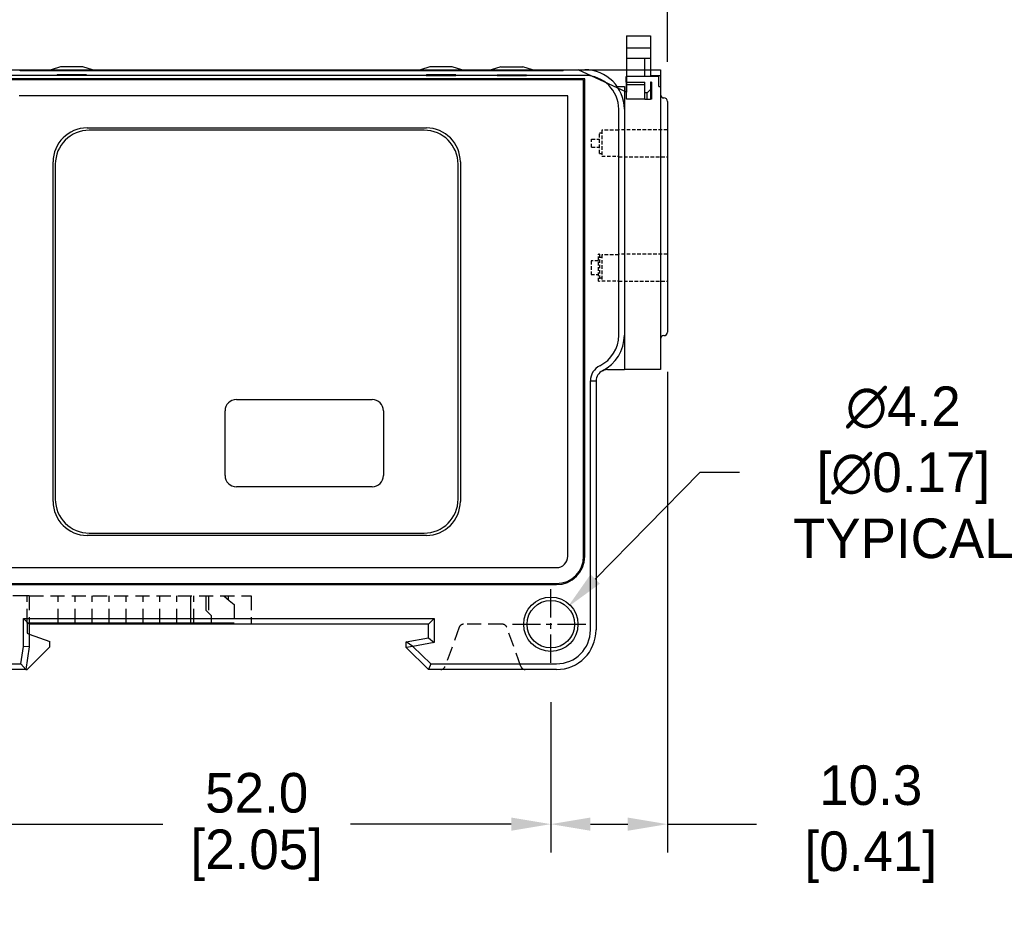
# Model space of a CAD drawing. Header units: inches. Extents: x 0 to 432, y 0 to 279.
# Tile 4 of 6: x 190 to 277, y 140 to 220. Entities that reach past the tile are written whole.
import ezdxf

# ---------------------------------------------------------------- set-up
doc = ezdxf.new("R2010")
doc.units = ezdxf.units.IN
doc.header["$LTSCALE"] = 10
doc.header["$MEASUREMENT"] = 0
doc.linetypes.add('CENTER', pattern=[0.4, 0.25, -0.05, 0.05, -0.05])
doc.linetypes.add('HIDDEN2', pattern=[0.1875, 0.125, -0.0625])
for name, color, linetype in [('CENTER', 40, 'CENTER'), ('DIMENSIONS', 140, 'Continuous'), ('HIDDEN', 102, 'HIDDEN2')]:
    doc.layers.add(name, color=color, linetype=linetype)
doc.dimstyles.get("Standard").update_dxf_attribs({"dimtxt": 3.5, "dimasz": 3.5, "dimexe": 2.5, "dimexo": 3.5, "dimgap": 1, "dimtad": 0, "dimtih": 1, "dimtoh": 1, "dimdec": 1, "dimzin": 0, "dimdsep": 46, "dimtxsty": 'Standard', "dimcen": 0, "dimadec": 0, "dimazin": 0, "dimtfac": 1, "dimtdec": 1, "dimtofl": 0, "dimtmove": 0, "dimatfit": 3, "dimfxl": 1, "dimtolj": 1, "dimtzin": 0, "dimarcsym": 0})

# ---------------------------------------------------------------- blocks, each defined once
blk = doc.blocks.new('*D52')
at = {"layer": 'DEFPOINTS', "color": 0, "transparency": 16777216}
for p in [(169.358, 231.645), (247.658, 212.484), (169.358, 192.484)]:
    blk.add_point(p, dxfattribs=at)
at = {"layer": 'DIMENSIONS', "color": 0, "lineweight": -2, "transparency": 16777216}
for p, q in [((169.358, 195.984), (169.358, 234.145)), ((247.658, 215.984), (247.658, 234.145)), ((172.858, 231.645), (200.217, 231.645)), ((244.158, 231.645), (216.8, 231.645))]:
    blk.add_line(p, q, dxfattribs=at)
at = {"layer": 'DIMENSIONS', "color": 0, "transparency": 16777216}
for points in [[(172.858, 232.228), (172.858, 231.062), (169.358, 231.645)], [(244.158, 232.228), (244.158, 231.062), (247.658, 231.645)]]:
    blk.add_solid(points, dxfattribs=at)
at = {"layer": 'DIMENSIONS', "color": 0, "transparency": 16777216, "char_height": 3.5, "attachment_point": 5}
for s, insert in [('\\A1;78.3', (208.508, 234.395)), ('\\A1;[3.08]', (208.508, 228.895))]:
    blk.add_mtext(s, dxfattribs=dict(at, insert=insert))
blk = doc.blocks.new('*D53')
at = {"layer": 'DEFPOINTS', "color": 0, "transparency": 16777216}
for p in [(238.831, 167.781), (235.886, 164.786)]:
    blk.add_point(p, dxfattribs=at)
at = {"layer": 'DIMENSIONS', "color": 0, "lineweight": -2, "transparency": 16777216}
for p, q in [((250.531, 179.685), (241.284, 170.277)), ((254.031, 179.685), (250.531, 179.685))]:
    blk.add_line(p, q, dxfattribs=at)
at = {"layer": 'DIMENSIONS', "color": 0, "transparency": 16777216}
blk.add_solid([(240.868, 170.686), (241.7, 169.869), (238.831, 167.781)], dxfattribs=at)
at = {"layer": 'DIMENSIONS', "color": 0, "transparency": 16777216, "insert": (267.864, 179.685), "char_height": 3.5, "attachment_point": 5}
blk.add_mtext('\\A1; ∅4.2\\P [∅0.17]\\P TYPICAL', dxfattribs=at)
blk = doc.blocks.new('*D54')
at = {"layer": 'DEFPOINTS', "color": 0, "transparency": 16777216}
for p in [(247.658, 192.084), (237.358, 162.884), (247.658, 148.618)]:
    blk.add_point(p, dxfattribs=at)
at = {"layer": 'DIMENSIONS', "color": 0, "lineweight": -2, "transparency": 16777216}
for p, q in [((247.658, 188.584), (247.658, 146.118)), ((237.358, 159.384), (237.358, 146.118)), ((240.858, 148.618), (244.158, 148.618)), ((247.658, 148.618), (255.527, 148.618))]:
    blk.add_line(p, q, dxfattribs=at)
at = {"layer": 'DIMENSIONS', "color": 0, "transparency": 16777216}
for points in [[(240.858, 149.201), (240.858, 148.035), (237.358, 148.618)], [(244.158, 149.201), (244.158, 148.035), (247.658, 148.618)]]:
    blk.add_solid(points, dxfattribs=at)
at = {"layer": 'DIMENSIONS', "color": 0, "transparency": 16777216, "insert": (264.985, 148.618), "char_height": 3.5, "attachment_point": 5}
blk.add_mtext('\\A1; 10.3\\P [0.41]', dxfattribs=at)
blk = doc.blocks.new('*D55')
at = {"layer": 'DEFPOINTS', "color": 0, "transparency": 16777216}
for p in [(185.358, 162.884), (237.358, 162.884), (185.358, 148.618)]:
    blk.add_point(p, dxfattribs=at)
at = {"layer": 'DIMENSIONS', "color": 0, "lineweight": -2, "transparency": 16777216}
for p, q in [((185.358, 159.384), (185.358, 146.118)), ((237.358, 159.384), (237.358, 146.118)), ((188.858, 148.618), (203.067, 148.618)), ((233.858, 148.618), (219.65, 148.618))]:
    blk.add_line(p, q, dxfattribs=at)
at = {"layer": 'DIMENSIONS', "color": 0, "transparency": 16777216}
for points in [[(188.858, 149.201), (188.858, 148.035), (185.358, 148.618)], [(233.858, 149.201), (233.858, 148.035), (237.358, 148.618)]]:
    blk.add_solid(points, dxfattribs=at)
at = {"layer": 'DIMENSIONS', "color": 0, "transparency": 16777216, "char_height": 3.5, "attachment_point": 5}
for s, insert in [('\\A1;52.0', (211.358, 151.368)), ('\\A1;[2.05]', (211.358, 145.868))]:
    blk.add_mtext(s, dxfattribs=dict(at, insert=insert))

msp = doc.modelspace()

# ---------------------------------------------------------------- linework, layer by layer
for p, q in [((244.058, 218.284), (246.158, 218.284)), ((244.058, 218.284), (244.058, 215.284)), ((246.158, 218.284), (246.158, 215.284)), ((246.158, 217.184), (244.058, 217.184)), ((246.158, 216.284), (244.058, 216.284)), ((245.658, 214.684), (245.658, 216.284)), ((184.858, 215.284), (240.358, 215.284)), ((190.458, 215.184), (190.458, 215.284)), ((191.958, 215.184), (190.458, 215.184)), ((236.958, 215.184), (191.958, 215.184)), ((193.178, 215.284), (193.008, 215.234)), ((197.008, 215.234), (193.008, 215.234)), ((193.008, 215.234), (193.008, 215.184)), ((194.024, 215.534), (193.178, 215.284)), ((195.993, 215.534), (194.024, 215.534)), ((196.839, 215.284), (195.993, 215.534)), ((197.008, 215.234), (196.839, 215.284)), ((197.008, 215.184), (197.008, 215.234)), ((225.828, 215.284), (225.658, 215.234)), ((229.658, 215.234), (225.658, 215.234)), ((225.658, 215.234), (225.658, 215.184)), ((226.674, 215.534), (225.828, 215.284)), ((228.643, 215.534), (226.674, 215.534)), ((229.489, 215.284), (228.643, 215.534)), ((229.658, 215.234), (229.489, 215.284)), ((229.658, 215.184), (229.658, 215.234)), ((232.078, 215.284), (231.908, 215.234)), ((231.908, 215.234), (235.908, 215.234)), ((231.908, 215.234), (231.908, 215.184)), ((232.924, 215.534), (232.078, 215.284)), ((232.924, 215.534), (234.893, 215.534)), ((235.739, 215.284), (234.893, 215.534)), ((235.908, 215.234), (235.739, 215.284)), ((235.908, 215.184), (235.908, 215.234)), ((238.458, 215.184), (236.958, 215.184)), ((238.458, 215.184), (238.458, 215.284)), ((244.058, 213.284), (239.769, 215.284)), ((240.358, 215.284), (247.058, 215.284)), ((244.058, 215.284), (244.058, 214.684)), ((246.158, 215.284), (246.158, 214.684)), ((247.058, 215.284), (247.058, 188.784)), ((240.358, 214.784), (184.858, 214.784)), ((240.358, 214.484), (188.858, 214.484)), ((240.258, 214.384), (188.958, 214.384)), ((193.708, 214.834), (193.702, 214.784)), ((196.315, 214.784), (193.702, 214.784)), ((196.308, 214.834), (193.708, 214.834)), ((194.008, 214.834), (194.017, 214.784)), ((196, 214.784), (196.008, 214.834)), ((196.315, 214.784), (196.308, 214.834)), ((226.358, 214.834), (226.352, 214.784)), ((226.352, 214.784), (228.965, 214.784)), ((228.958, 214.834), (226.358, 214.834)), ((226.658, 214.834), (226.667, 214.784)), ((228.65, 214.784), (228.658, 214.834)), ((228.965, 214.784), (228.958, 214.834)), ((232.608, 214.834), (232.602, 214.784)), ((232.602, 214.784), (235.215, 214.784)), ((232.608, 214.834), (235.208, 214.834)), ((232.908, 214.834), (232.917, 214.784)), ((234.9, 214.784), (234.908, 214.834)), ((235.215, 214.784), (235.208, 214.834)), ((240.258, 172.284), (240.258, 214.384)), ((240.358, 172.284), (240.358, 214.484)), ((244.008, 214.684), (244.058, 214.684)), ((244.008, 214.184), (244.008, 214.684)), ((244.058, 214.184), (244.008, 214.184)), ((246.908, 214.684), (244.058, 214.684)), ((244.058, 214.684), (244.058, 213.284)), ((244.058, 213.284), (244.058, 214.684)), ((244.058, 214.184), (244.058, 213.945)), ((244.058, 214.184), (245.658, 214.184)), ((245.658, 213.945), (245.658, 214.184)), ((246.258, 214.184), (246.158, 214.184)), ((246.158, 214.184), (246.158, 212.684)), ((246.258, 214.784), (247.058, 214.784)), ((246.258, 214.784), (246.258, 214.684)), ((246.258, 214.184), (246.258, 212.684)), ((246.908, 213.784), (246.908, 214.684)), ((243.231, 213.784), (243.858, 213.784)), ((243.858, 213.784), (243.858, 211.784)), ((245.658, 213.945), (244.058, 213.945)), ((244.058, 212.684), (244.058, 213.284)), ((245.658, 212.684), (245.658, 213.945)), ((245.858, 213.234), (245.658, 213.234)), ((246.158, 213.534), (245.858, 213.234)), ((245.858, 212.684), (245.858, 213.234)), ((246.908, 213.784), (247.058, 213.784)), ((238.858, 212.984), (190.358, 212.984)), ((238.858, 172.284), (238.858, 212.984)), ((245.658, 212.684), (244.058, 212.684)), ((245.658, 212.684), (245.858, 212.684)), ((245.858, 212.684), (246.158, 212.684)), ((246.258, 212.684), (246.158, 212.684)), ((247.658, 212.484), (247.658, 210.784)), ((243.358, 191.815), (243.358, 211.784)), ((243.823, 212.284), (243.858, 212.284)), ((243.858, 211.784), (243.858, 191.815)), ((247.658, 210.784), (247.658, 193.784)), ((196.358, 210.134), (226.358, 210.134)), ((226.158, 209.934), (196.558, 209.934)), ((243.358, 207.584), (243.358, 209.984)), ((193.358, 177.134), (193.358, 207.134)), ((193.558, 206.934), (193.558, 177.334)), ((229.158, 177.334), (229.158, 206.934)), ((229.358, 207.134), (229.358, 177.134)), ((243.358, 196.584), (243.358, 198.984)), ((247.658, 193.784), (247.658, 192.084)), ((243.858, 191.815), (243.858, 188.784)), ((243.858, 191.284), (243.818, 191.284)), ((242.358, 188.784), (243.858, 188.784)), ((247.058, 188.784), (243.858, 188.784)), ((240.858, 187.784), (241.358, 187.784)), ((240.858, 165.784), (240.858, 187.784)), ((241.358, 187.784), (241.358, 165.784)), ((209.558, 186.134), (221.558, 186.134)), ((208.558, 179.434), (208.558, 185.134)), ((222.558, 185.134), (222.558, 179.434)), ((221.558, 178.434), (209.558, 178.434)), ((226.358, 174.134), (196.358, 174.134)), ((196.558, 174.334), (226.158, 174.334)), ((184.858, 171.284), (237.858, 171.284)), ((184.858, 169.884), (237.858, 169.884)), ((184.858, 169.784), (237.858, 169.784)), ((190.758, 164.323), (190.758, 166.784)), ((190.758, 166.784), (227.058, 166.784)), ((191.258, 166.284), (190.758, 166.784)), ((191.808, 166.384), (191.058, 166.384)), ((191.058, 166.384), (191.058, 165.484)), ((226.558, 166.284), (191.258, 166.284)), ((191.258, 166.284), (191.258, 164.284)), ((193.058, 166.384), (191.808, 166.384)), ((195.308, 166.384), (193.058, 166.384)), ((196.808, 166.384), (195.308, 166.384)), ((201.308, 166.384), (196.808, 166.384)), ((202.808, 166.384), (201.308, 166.384)), ((206.048, 166.384), (202.808, 166.384)), ((208.938, 166.384), (206.048, 166.384)), ((208.008, 166.384), (208.108, 166.284)), ((208.858, 166.284), (208.858, 166.384)), ((209.358, 166.384), (208.938, 166.384)), ((226.558, 166.284), (227.058, 166.784)), ((226.558, 165.084), (226.558, 166.284)), ((227.058, 166.784), (227.058, 164.664)), ((191.058, 165.484), (191.258, 165.411)), ((191.258, 165.411), (193.058, 164.756)), ((193.058, 164.284), (193.058, 164.756)), ((224.558, 164.731), (226.558, 165.084)), ((224.558, 164.513), (224.558, 164.731)), ((225.16, 164.329), (224.558, 164.731)), ((224.558, 164.215), (224.558, 164.513)), ((227.058, 164.664), (225.16, 164.329)), ((226.558, 165.084), (227.058, 164.664)), ((190.515, 162.784), (190.758, 164.323)), ((191.258, 164.284), (190.758, 164.323)), ((191.258, 164.284), (190.942, 162.284)), ((191.058, 162.284), (193.058, 164.284)), ((225.16, 164.329), (224.558, 164.215)), ((226.558, 162.284), (224.558, 164.215)), ((225.16, 164.329), (226.761, 162.784)), ((184.858, 162.784), (190.515, 162.784)), ((190.942, 162.284), (190.515, 162.784)), ((226.761, 162.784), (226.558, 162.284)), ((226.761, 162.784), (237.858, 162.784)), ((190.942, 162.284), (184.858, 162.284)), ((190.942, 162.284), (191.058, 162.284)), ((237.858, 162.284), (226.558, 162.284))]:
    msp.add_line(p, q)
for radius in [2.4, 2.1]:
    msp.add_circle((237.358, 166.284), radius)
for centre, radius, start, end in [((240.358, 211.784), 3.5, 0, 90), ((240.358, 211.784), 3, 0, 90), ((247.358, 213.084), 0.3, 180, 270), ((247.358, 212.484), 0.3, 0, 90), ((196.358, 207.134), 3, 90, 180), ((196.558, 206.934), 3, 90, 180), ((226.158, 206.934), 3, 0, 90), ((226.358, 207.134), 3, 0, 90), ((240.358, 191.815), 3, 296.3878, 0), ((240.358, 191.815), 3.5, 296.3878, 0), ((247.358, 191.484), 0.3, 90, 180), ((247.358, 192.084), 0.3, 270, 0), ((242.358, 187.784), 1.5, 116.3878, 180), ((242.358, 187.784), 1, 116.3878, 180), ((242.358, 187.784), 1, 90, 116.3878), ((209.558, 185.134), 1, 90, 180), ((221.558, 185.134), 1, 0, 90), ((209.558, 179.434), 1, 180, 270), ((221.558, 179.434), 1, 270, 0), ((196.358, 177.134), 3, 180, 270), ((196.558, 177.334), 3, 180, 270), ((226.158, 177.334), 3, 270, 0), ((226.358, 177.134), 3, 270, 0), ((237.858, 172.284), 1, 270, 0), ((237.858, 172.284), 2.5, 270, 0), ((237.858, 172.284), 2.4, 270, 0), ((237.858, 165.784), 3.5, 270, 0), ((237.858, 165.784), 3, 270, 0)]:
    msp.add_arc(centre, radius, start, end)
at = {"layer": 'CENTER'}
for p, q in [((237.358, 162.884), (237.358, 169.684)), ((233.958, 166.284), (240.758, 166.284))]:
    msp.add_line(p, q, dxfattribs=at)
at = {"layer": 'HIDDEN', "ltscale": 0.25}
for p, q in [((241.858, 209.934), (241.858, 207.634)), ((243.358, 209.934), (241.858, 209.934)), ((247.658, 209.984), (243.358, 209.984)), ((240.958, 208.434), (240.958, 209.134)), ((240.958, 209.134), (241.658, 209.134)), ((241.658, 207.884), (241.658, 209.684)), ((241.858, 209.684), (241.658, 209.684)), ((240.958, 208.434), (241.658, 208.434)), ((241.658, 207.884), (241.858, 207.884)), ((241.858, 207.634), (243.358, 207.634)), ((243.358, 207.584), (247.658, 207.584)), ((241.558, 196.584), (241.558, 198.984)), ((241.658, 198.984), (241.558, 198.984)), ((241.658, 198.984), (241.658, 196.584)), ((241.858, 198.684), (241.658, 198.684)), ((241.858, 198.934), (241.858, 196.634)), ((243.358, 198.934), (241.858, 198.934)), ((247.658, 198.984), (243.358, 198.984)), ((240.908, 198.384), (240.908, 197.184)), ((241.558, 198.384), (240.908, 198.384)), ((240.908, 197.184), (241.558, 197.184)), ((241.658, 196.884), (241.858, 196.884)), ((241.558, 196.584), (241.658, 196.584)), ((241.858, 196.634), (243.358, 196.634)), ((243.358, 196.584), (247.658, 196.584))]:
    msp.add_line(p, q, dxfattribs=at)
at = {"layer": 'HIDDEN'}
for p, q in [((191.058, 168.784), (181.858, 168.784)), ((191.058, 166.384), (191.058, 168.784)), ((191.258, 168.784), (191.058, 168.784)), ((191.258, 168.784), (210.858, 168.784)), ((191.258, 168.784), (191.258, 166.284)), ((193.808, 166.384), (193.808, 168.784)), ((195.308, 166.384), (195.308, 168.784)), ((196.808, 166.384), (196.808, 168.784)), ((198.308, 166.384), (198.308, 168.784)), ((199.808, 166.384), (199.808, 168.784)), ((201.308, 166.384), (201.308, 168.784)), ((202.808, 166.384), (202.808, 168.784)), ((204.308, 166.384), (204.308, 168.784)), ((205.507, 168.784), (205.507, 166.384)), ((205.53, 166.384), (205.53, 168.784)), ((205.808, 166.384), (205.808, 168.784)), ((206.858, 168.784), (206.858, 167.531)), ((207.108, 168.784), (207.108, 167.281)), ((208.458, 168.784), (208.938, 168.381)), ((208.858, 168.448), (208.858, 168.784)), ((208.938, 168.381), (209.358, 168.028)), ((209.358, 168.028), (209.358, 166.384)), ((210.858, 168.784), (210.858, 166.284)), ((207.108, 167.281), (206.858, 167.531)), ((207.108, 167.281), (207.358, 167.032)), ((207.358, 166.384), (207.358, 167.032)), ((233.078, 166.284), (229.639, 166.284)), ((229.263, 166.02), (227.998, 162.547)), ((234.719, 162.547), (233.454, 166.02))]:
    msp.add_line(p, q, dxfattribs=at)
for centre, start, end in [((229.639, 165.884), 90, 160), ((233.078, 165.884), 20, 90), ((227.623, 162.684), 270, 340), ((235.094, 162.684), 200, 270)]:
    msp.add_arc(centre, 0.4, start, end, dxfattribs=at)

# ---------------------------------------------------------------- dimensions: what is measured, and where the dimension line sits
at = {"layer": 'DIMENSIONS'}
for base, p1, p2, picture, middle in [((169.358, 231.645), (247.658, 212.484), (169.358, 192.484), '*D52', (208.508, 231.645)), ((185.358, 148.618), (237.358, 162.884), (185.358, 162.884), '*D55', (211.358, 148.618))]:
    dim = msp.add_linear_dim(base=base, p1=p1, p2=p2, dimstyle='Standard', override={"dimpost": '\\X'}, dxfattribs=at)
    dim.commit()
    dim.dimension.update_dxf_attribs({"geometry": picture, "text_midpoint": middle})
dim = msp.add_linear_dim(base=(247.658, 148.618), p1=(237.358, 162.884), p2=(247.658, 192.084), text=' <>', dimstyle='Standard', override={"dimpost": '\\X'}, dxfattribs=at)
dim.commit()
dim.dimension.update_dxf_attribs({"geometry": '*D54', "text_midpoint": (264.985, 148.618), "dimtype": 160})
dim = msp.add_diameter_dim_2p(p1=(235.886, 164.786), p2=(238.831, 167.781), text=' <>\\P TYPICAL', dimstyle='Standard', override={"dimpost": '\\X'}, dxfattribs=at)
dim.commit()
dim.dimension.update_dxf_attribs({"geometry": '*D53', "text_midpoint": (267.864, 179.685), "dimtype": 163})

doc.saveas('drawing.dxf')
